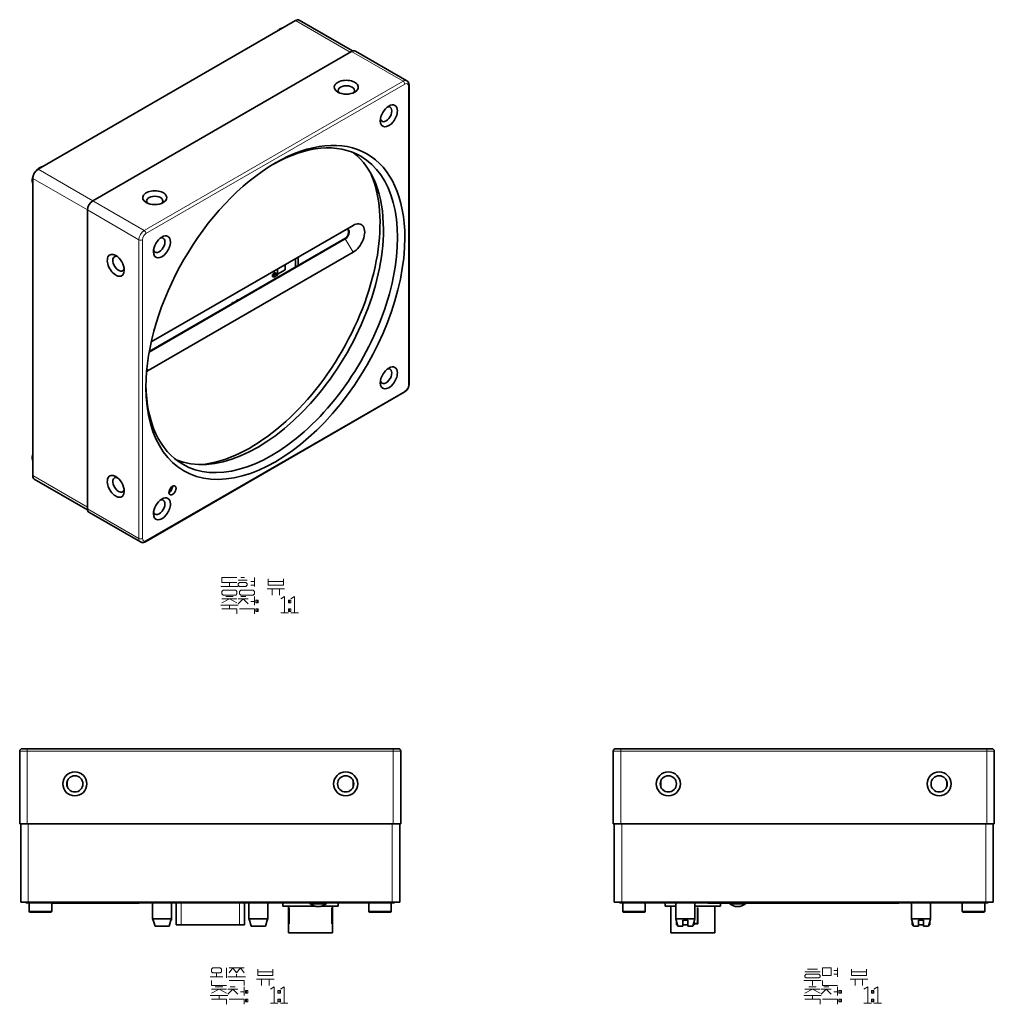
# Model space of a CAD drawing. Extents: x 143 to 572, y 61 to 374.
# Tile 6 of 6: x 377 to 572, y 177 to 374. Entities that reach past the tile are written whole.
import ezdxf

# ---------------------------------------------------------------- set-up
doc = ezdxf.new("R2010")
doc.units = 0

msp = doc.modelspace()

# ---------------------------------------------------------------- linework, layer by layer
at = {"color": 7, "lineweight": 35}
for p, q in [((381, 343.95), (432.33, 373.59)), ((443.52, 367.46), (391.9, 337.65)), ((454.98, 301.11), (454.98, 360.72)), ((379.94, 282.83), (379.94, 342.11)), ((390.84, 335.82), (390.84, 276.21)), ((443.8, 332.74), (403.55, 309.51)), ((442.25, 330.05), (403.15, 307.48)), ((442.15, 330.12), (403.17, 307.61)), ((402.93, 303.78), (443.8, 327.38)), ((402.4, 269.66), (454.02, 299.46)), ((451.83, 228.36), (378.83, 228.36)), ((570.17, 228.36), (497.17, 228.36)), ((378.83, 213.36), (451.83, 213.36)), ((497.17, 213.36), (570.17, 213.36)), ((451.63, 197.74), (379.03, 197.74)), ((445.33, 197.65), (380.58, 197.65)), ((569.97, 197.74), (497.37, 197.74)), ((568.42, 197.65), (498.92, 197.65)), ((549.62, 197.55), (517.52, 197.55))]:
    msp.add_line(p, q, dxfattribs=at)
at = {"color": 7, "lineweight": 13, "ltscale": 0.31476}
for p, q in [((432.33, 373.59), (443.24, 367.29)), ((381, 343.95), (391.9, 337.65))]:
    msp.add_line(p, q, dxfattribs=at)
at = {"color": 7, "lineweight": 35, "ltscale": 0.306188}
for p, q in [((433.08, 373.66), (443.69, 367.54)), ((380.25, 282.15), (390.85, 276.02))]:
    msp.add_line(p, q, dxfattribs=at)
at = {"color": 7, "lineweight": 35, "ltscale": 0.001838}
for p, q in [((429.23, 371.92), (429.29, 371.95)), ((381.36, 344.28), (381.42, 344.32))]:
    msp.add_line(p, q, dxfattribs=at)
at = {"color": 7, "lineweight": 13, "ltscale": 0.29598}
for p, q in [((443.52, 367.46), (453.77, 361.54)), ((402.15, 331.73), (391.9, 337.65)), ((390.84, 335.82), (401.09, 329.9)), ((401.09, 270.29), (390.84, 276.21))]:
    msp.add_line(p, q, dxfattribs=at)
at = {"color": 7, "lineweight": 35, "ltscale": 0.29598}
for p, q in [((454.52, 361.61), (444.27, 367.53)), ((401.4, 269.61), (391.15, 275.53))]:
    msp.add_line(p, q, dxfattribs=at)
at = {"color": 7, "lineweight": 13}
for p, q in [((453.77, 361.54), (402.15, 331.73)), ((402.51, 331.12), (454.13, 360.92)), ((454.83, 360.52), (454.83, 300.91)), ((401.09, 329.9), (401.09, 270.29)), ((401.8, 270.29), (401.8, 329.9)), ((454.13, 299.69), (402.51, 269.88)), ((378.83, 227.86), (451.83, 227.86)), ((497.17, 227.86), (570.17, 227.86))]:
    msp.add_line(p, q, dxfattribs=at)
at = {"color": 7, "lineweight": 13, "ltscale": 0.314759}
for p, q in [((379.94, 342.11), (390.84, 335.82)), ((379.94, 282.83), (390.84, 276.54))]:
    msp.add_line(p, q, dxfattribs=at)
at = {"color": 7, "lineweight": 35, "ltscale": 0.001836}
msp.add_line((379.83, 341.63), (379.83, 341.56), dxfattribs=at)
at = {"color": 7, "lineweight": 13, "ltscale": 0.003062}
msp.add_line((442.25, 330.05), (442.15, 330.12), dxfattribs=at)
at = {"color": 7, "lineweight": 13, "ltscale": 0.077357}
msp.add_line((442.25, 330.05), (443.8, 327.38), dxfattribs=at)
at = {"color": 7, "lineweight": 35, "ltscale": 0.041845}
msp.add_line((432.35, 324.46), (432.35, 326.13), dxfattribs=at)
at = {"color": 7, "lineweight": 35, "ltscale": 0.041846}
msp.add_line((432.83, 326.41), (432.83, 324.73), dxfattribs=at)
at = {"color": 7, "lineweight": 35, "ltscale": 0.025954}
for p, q in [((428.73, 324.04), (428.73, 323)), ((430.29, 323.9), (430.29, 324.94)), ((427.83, 323.52), (428.73, 323))]:
    msp.add_line(p, q, dxfattribs=at)
at = {"color": 7, "lineweight": 35, "ltscale": 0.01524}
for p, q in [((428.28, 323.26), (427.75, 322.96)), ((428.56, 323.1), (428.03, 322.79))]:
    msp.add_line(p, q, dxfattribs=at)
at = {"color": 7, "lineweight": 35, "ltscale": 0.010207}
for p, q in [((427.75, 322.96), (427.75, 322.55)), ((428.03, 322.79), (428.03, 322.39))]:
    msp.add_line(p, q, dxfattribs=at)
at = {"color": 7, "lineweight": 35, "ltscale": 0.008165}
for p, q in [((427.75, 322.96), (428.03, 322.79)), ((427.75, 322.55), (428.03, 322.39))]:
    msp.add_line(p, q, dxfattribs=at)
at = {"color": 7, "lineweight": 35, "ltscale": 0.020413}
msp.add_line((428.03, 322.39), (428.74, 322.79), dxfattribs=at)
at = {"color": 7, "lineweight": 35, "ltscale": 0.045107}
msp.add_line((428.73, 323), (430.29, 323.9), dxfattribs=at)
at = {"color": 7, "lineweight": 35, "ltscale": 0.005393}
msp.add_line((428.74, 322.79), (428.74, 323.01), dxfattribs=at)
at = {"color": 7, "lineweight": 13, "ltscale": 0.011872}
msp.add_line((402.69, 304.19), (402.93, 303.78), dxfattribs=at)
at = {"color": 7, "lineweight": 35, "ltscale": 0.001837}
msp.add_line((379.83, 286.36), (379.83, 286.28), dxfattribs=at)
at = {"color": 7, "lineweight": 13, "ltscale": 0.010983}
for p, q in [((377.77, 227.86), (377.33, 227.86)), ((452.89, 227.86), (453.33, 227.86)), ((495.67, 227.86), (496.11, 227.86)), ((571.67, 227.86), (571.23, 227.86))]:
    msp.add_line(p, q, dxfattribs=at)
at = {"color": 7, "lineweight": 35, "ltscale": 0.3625}
for p, q in [((377.33, 213.36), (377.33, 227.86)), ((453.33, 213.36), (453.33, 227.86)), ((495.67, 227.86), (495.67, 213.36)), ((571.67, 213.36), (571.67, 227.86))]:
    msp.add_line(p, q, dxfattribs=at)
at = {"color": 7, "lineweight": 13, "ltscale": 0.026517}
for p, q in [((378.83, 227.86), (377.77, 227.86)), ((451.83, 227.86), (452.89, 227.86)), ((496.11, 227.86), (497.17, 227.86)), ((571.23, 227.86), (570.17, 227.86))]:
    msp.add_line(p, q, dxfattribs=at)
at = {"color": 7, "lineweight": 35, "ltscale": 0.025}
for p, q in [((377.83, 228.36), (378.83, 228.36)), ((451.83, 228.36), (452.83, 228.36)), ((496.17, 228.36), (497.17, 228.36)), ((570.17, 228.36), (571.17, 228.36)), ((409.53, 193.24), (408.53, 193.24)), ((422.13, 193.24), (421.13, 193.24))]:
    msp.add_line(p, q, dxfattribs=at)
at = {"color": 7, "lineweight": 13, "ltscale": 0.003661}
for p, q in [((378.83, 228.21), (378.83, 228.36)), ((451.83, 228.21), (451.83, 228.36)), ((497.17, 228.21), (497.17, 228.36)), ((570.17, 228.21), (570.17, 228.36))]:
    msp.add_line(p, q, dxfattribs=at)
at = {"color": 7, "lineweight": 13, "ltscale": 0.008839}
for p, q in [((378.83, 227.86), (378.83, 228.21)), ((451.83, 227.86), (451.83, 228.21)), ((497.17, 227.86), (497.17, 228.21)), ((570.17, 227.86), (570.17, 228.21))]:
    msp.add_line(p, q, dxfattribs=at)
at = {"color": 7, "lineweight": 13, "ltscale": 0.3625}
for p, q in [((378.83, 213.36), (378.83, 227.86)), ((451.83, 227.86), (451.83, 213.36)), ((497.17, 213.36), (497.17, 227.86)), ((570.17, 213.36), (570.17, 227.86))]:
    msp.add_line(p, q, dxfattribs=at)
at = {"color": 7, "lineweight": 35, "ltscale": 0.030726}
for p, q in [((386.83, 221.97), (386.83, 220.75)), ((443.83, 221.97), (443.83, 220.75)), ((505.17, 221.97), (505.17, 220.75)), ((562.17, 221.97), (562.17, 220.75))]:
    msp.add_line(p, q, dxfattribs=at)
at = {"color": 7, "lineweight": 35, "ltscale": 0.010983}
for p, q in [((377.77, 213.36), (377.33, 213.36)), ((453.33, 213.36), (452.89, 213.36)), ((496.11, 213.36), (495.67, 213.36)), ((571.67, 213.36), (571.23, 213.36)), ((377.53, 197.74), (377.97, 197.74)), ((452.69, 197.74), (453.13, 197.74)), ((495.87, 197.74), (496.31, 197.74)), ((571.03, 197.74), (571.47, 197.74))]:
    msp.add_line(p, q, dxfattribs=at)
at = {"color": 7, "lineweight": 35, "ltscale": 0.3905}
for p, q in [((377.53, 197.74), (377.53, 213.36)), ((453.13, 197.74), (453.13, 213.36)), ((495.87, 197.74), (495.87, 213.36)), ((571.47, 197.74), (571.47, 213.36))]:
    msp.add_line(p, q, dxfattribs=at)
at = {"color": 7, "lineweight": 35, "ltscale": 0.026517}
for p, q in [((378.83, 213.36), (377.77, 213.36)), ((452.89, 213.36), (451.83, 213.36)), ((497.17, 213.36), (496.11, 213.36)), ((571.23, 213.36), (570.17, 213.36)), ((377.97, 197.74), (379.03, 197.74)), ((452.69, 197.74), (451.63, 197.74)), ((496.31, 197.74), (497.37, 197.74)), ((569.97, 197.74), (571.03, 197.74))]:
    msp.add_line(p, q, dxfattribs=at)
at = {"color": 7, "lineweight": 13, "ltscale": 0.3905}
for p, q in [((379.03, 197.74), (379.03, 213.36)), ((451.63, 197.74), (451.63, 213.36)), ((497.37, 197.74), (497.37, 213.36)), ((569.97, 197.74), (569.97, 213.36))]:
    msp.add_line(p, q, dxfattribs=at)
at = {"color": 7, "lineweight": 35, "ltscale": 0.00225}
for p, q in [((378.58, 197.74), (378.58, 197.65)), ((450.43, 197.65), (450.43, 197.74)), ((452.08, 197.65), (452.08, 197.74)), ((496.92, 197.74), (496.92, 197.65)), ((570.42, 197.65), (570.42, 197.74))]:
    msp.add_line(p, q, dxfattribs=at)
at = {"color": 7, "lineweight": 35, "ltscale": 0.014645}
for p, q in [((379.17, 197.65), (378.58, 197.65)), ((452.08, 197.65), (451.5, 197.65)), ((497.5, 197.65), (496.92, 197.65))]:
    msp.add_line(p, q, dxfattribs=at)
at = {"color": 7, "lineweight": 35, "ltscale": 0.035355}
for p, q in [((380.58, 197.65), (379.17, 197.65)), ((445.33, 197.65), (446.75, 197.65)), ((498.92, 197.65), (497.5, 197.65))]:
    msp.add_line(p, q, dxfattribs=at)
at = {"color": 7, "lineweight": 35, "ltscale": 0.044}
for p, q in [((379.23, 197.65), (379.23, 195.89)), ((379.23, 197.65), (379.23, 195.89)), ((383.73, 197.65), (383.73, 195.89)), ((446.93, 197.65), (446.93, 195.89)), ((446.93, 197.65), (446.93, 195.89)), ((451.43, 197.65), (451.43, 195.89)), ((497.57, 197.65), (497.57, 195.89)), ((497.57, 197.65), (497.57, 195.89)), ((502.07, 197.65), (502.07, 195.89)), ((565.27, 197.65), (565.27, 195.89)), ((565.27, 197.65), (565.27, 195.89)), ((569.77, 197.65), (569.77, 195.89))]:
    msp.add_line(p, q, dxfattribs=at)
at = {"color": 7, "lineweight": 35, "ltscale": 0.05625}
for p, q in [((381.48, 197.65), (379.23, 197.65)), ((383.73, 197.65), (381.48, 197.65)), ((446.93, 197.65), (449.18, 197.65)), ((449.18, 197.65), (451.43, 197.65)), ((379.23, 195.89), (381.48, 195.89)), ((381.48, 195.89), (383.73, 195.89)), ((449.18, 195.89), (446.93, 195.89)), ((451.43, 195.89), (449.18, 195.89))]:
    msp.add_line(p, q, dxfattribs=at)
at = {"color": 7, "lineweight": 13, "ltscale": 0.00225}
for p, q in [((380.58, 197.65), (380.58, 197.74)), ((445.33, 197.65), (445.33, 197.74)), ((446.75, 197.65), (446.75, 197.74)), ((451.5, 197.65), (451.5, 197.74)), ((498.92, 197.65), (498.92, 197.74)), ((568.42, 197.74), (568.42, 197.65))]:
    msp.add_line(p, q, dxfattribs=at)
at = {"color": 7, "lineweight": 35, "ltscale": 0.019391}
msp.add_line((384.51, 197.65), (383.73, 197.65), dxfattribs=at)
at = {"color": 7, "lineweight": 35, "ltscale": 0.03375}
for p, q in [((385.08, 197.65), (383.73, 197.65)), ((385.08, 197.55), (383.73, 197.55))]:
    msp.add_line(p, q, dxfattribs=at)
at = {"color": 7, "lineweight": 35, "ltscale": 0.35125}
msp.add_line((398.56, 197.65), (384.51, 197.65), dxfattribs=at)
at = {"color": 7, "lineweight": 35, "ltscale": 0.32625}
for p, q in [((385.08, 197.65), (398.13, 197.65)), ((398.13, 197.55), (385.08, 197.55))]:
    msp.add_line(p, q, dxfattribs=at)
at = {"color": 7, "lineweight": 13, "ltscale": 0.0025}
for p, q in [((385.08, 197.55), (385.08, 197.65)), ((398.13, 197.65), (398.13, 197.55)), ((517.52, 197.55), (517.52, 197.65)), ((549.62, 197.55), (549.62, 197.65))]:
    msp.add_line(p, q, dxfattribs=at)
at = {"color": 7, "lineweight": 35, "ltscale": 0.000317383}
msp.add_line((389.47, 197.55), (389.49, 197.55), dxfattribs=at)
at = {"color": 7, "lineweight": 35, "ltscale": 0.001105}
msp.add_line((389.49, 197.55), (389.53, 197.55), dxfattribs=at)
at = {"color": 7, "lineweight": 35, "ltscale": 0.002421}
msp.add_line((389.53, 197.55), (389.63, 197.55), dxfattribs=at)
at = {"color": 7, "lineweight": 35, "ltscale": 0.004183}
msp.add_line((389.63, 197.55), (389.79, 197.55), dxfattribs=at)
at = {"color": 7, "lineweight": 35, "ltscale": 0.000871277}
msp.add_line((389.79, 197.55), (389.83, 197.55), dxfattribs=at)
at = {"color": 7, "lineweight": 35, "ltscale": 0.053033}
for p, q in [((398.13, 197.65), (400.26, 197.65)), ((400.26, 197.55), (398.13, 197.55)), ((517.52, 197.55), (515.4, 197.55)), ((551.74, 197.55), (549.62, 197.55))]:
    msp.add_line(p, q, dxfattribs=at)
at = {"color": 7, "lineweight": 35, "ltscale": 0.0725}
msp.add_line((401.46, 197.65), (398.56, 197.65), dxfattribs=at)
at = {"color": 7, "lineweight": 35, "ltscale": 0.021967}
for p, q in [((400.26, 197.65), (401.13, 197.65)), ((400.26, 197.55), (401.13, 197.55)), ((515.4, 197.55), (514.52, 197.55)), ((552.62, 197.55), (551.74, 197.55))]:
    msp.add_line(p, q, dxfattribs=at)
at = {"color": 7, "lineweight": 35, "ltscale": 0.0025}
for p, q in [((401.13, 197.65), (401.13, 197.55)), ((514.52, 197.55), (514.52, 197.65)), ((552.62, 197.55), (552.62, 197.65))]:
    msp.add_line(p, q, dxfattribs=at)
at = {"color": 7, "lineweight": 35, "ltscale": 0.08}
for p, q in [((403.83, 194.45), (403.83, 197.65)), ((403.83, 194.45), (403.83, 197.65)), ((407.63, 194.45), (407.63, 197.65)), ((423.03, 194.45), (423.03, 197.65)), ((426.83, 194.45), (426.83, 197.65)), ((431.06, 193.42), (431.06, 196.62)), ((439.6, 193.42), (439.6, 196.62)), ((508.17, 194.45), (508.17, 197.65)), ((508.17, 194.45), (508.17, 197.65)), ((511.97, 194.45), (511.97, 197.65)), ((512.57, 193.42), (512.57, 196.62)), ((555.17, 194.45), (555.17, 197.65)), ((555.17, 194.45), (555.17, 197.65)), ((558.97, 194.45), (558.97, 197.65))]:
    msp.add_line(p, q, dxfattribs=at)
at = {"color": 7, "lineweight": 35, "ltscale": 0.11025}
for p, q in [((408.53, 193.24), (408.53, 197.65)), ((422.13, 193.24), (422.13, 197.65))]:
    msp.add_line(p, q, dxfattribs=at)
at = {"color": 7, "lineweight": 13, "ltscale": 0.11025}
for p, q in [((409.53, 193.24), (409.53, 197.65)), ((421.13, 197.65), (421.13, 193.24))]:
    msp.add_line(p, q, dxfattribs=at)
at = {"color": 7, "lineweight": 35, "ltscale": 0.080001}
msp.add_line((423.03, 194.45), (423.03, 197.65), dxfattribs=at)
at = {"color": 7, "lineweight": 35, "ltscale": 0.01376}
msp.add_line((427.38, 197.65), (426.83, 197.65), dxfattribs=at)
at = {"color": 7, "lineweight": 35, "ltscale": 0.01953}
msp.add_line((428.17, 197.65), (427.38, 197.65), dxfattribs=at)
at = {"color": 7, "lineweight": 35, "ltscale": 0.002148}
msp.add_line((428.25, 197.65), (428.17, 197.65), dxfattribs=at)
at = {"color": 7, "lineweight": 35, "ltscale": 0.01775}
msp.add_line((429.83, 196.94), (429.83, 197.65), dxfattribs=at)
at = {"color": 7, "lineweight": 35, "ltscale": 0.162636}
msp.add_line((436.34, 196.94), (429.83, 196.94), dxfattribs=at)
at = {"color": 7, "lineweight": 35, "ltscale": 0.005227}
msp.add_line((430.17, 197.65), (429.96, 197.65), dxfattribs=at)
at = {"color": 7, "lineweight": 35, "ltscale": 0.014371}
msp.add_line((430.75, 197.65), (430.17, 197.65), dxfattribs=at)
at = {"color": 7, "lineweight": 35, "ltscale": 0.019936}
msp.add_line((431.54, 197.65), (430.75, 197.65), dxfattribs=at)
at = {"color": 7, "lineweight": 35, "ltscale": 0.085236}
for p, q in [((430.95, 193.53), (430.95, 196.94)), ((439.72, 193.53), (439.72, 196.94))]:
    msp.add_line(p, q, dxfattribs=at)
at = {"color": 7, "lineweight": 35, "ltscale": 0.07733}
for p, q in [((431.04, 193.53), (431.04, 196.62)), ((439.63, 193.53), (439.63, 196.62)), ((512.46, 193.53), (512.46, 196.62))]:
    msp.add_line(p, q, dxfattribs=at)
at = {"color": 7, "lineweight": 35, "ltscale": 0.000590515}
for p, q in [((431.06, 196.62), (431.04, 196.62)), ((439.63, 196.62), (439.6, 196.62)), ((431.04, 193.53), (431.06, 193.53)), ((439.63, 193.53), (439.6, 193.53))]:
    msp.add_line(p, q, dxfattribs=at)
at = {"color": 7, "lineweight": 35, "ltscale": 0.001257}
msp.add_line((431.59, 197.65), (431.54, 197.65), dxfattribs=at)
at = {"color": 7, "lineweight": 35, "ltscale": 0.0159}
msp.add_line((435.83, 197.65), (435.2, 197.65), dxfattribs=at)
at = {"color": 7, "lineweight": 35, "ltscale": 0.005354}
for p, q in [((435.27, 197.45), (435.2, 197.65)), ((438.42, 197.45), (438.5, 197.65))]:
    msp.add_line(p, q, dxfattribs=at)
at = {"color": 7, "lineweight": 35, "ltscale": 0.015195}
for p, q in [((435.88, 197.45), (435.27, 197.45)), ((519.54, 197.45), (518.93, 197.45))]:
    msp.add_line(p, q, dxfattribs=at)
at = {"color": 7, "lineweight": 35, "ltscale": 0.06665}
msp.add_line((438.5, 197.65), (435.83, 197.65), dxfattribs=at)
at = {"color": 7, "lineweight": 35, "ltscale": 0.055358}
msp.add_line((438.09, 197.45), (435.88, 197.45), dxfattribs=at)
at = {"color": 7, "lineweight": 35, "ltscale": 0.087001}
msp.add_line((440.83, 196.94), (437.35, 196.94), dxfattribs=at)
at = {"color": 7, "lineweight": 35, "ltscale": 0.008334}
for p, q in [((438.42, 197.45), (438.09, 197.45)), ((522.08, 197.45), (521.75, 197.45))]:
    msp.add_line(p, q, dxfattribs=at)
at = {"color": 7, "lineweight": 35, "ltscale": 0.023541}
msp.add_line((441.44, 197.65), (440.5, 197.65), dxfattribs=at)
at = {"color": 7, "lineweight": 35, "ltscale": 0.017751}
msp.add_line((440.83, 196.94), (440.83, 197.65), dxfattribs=at)
at = {"color": 7, "lineweight": 35, "ltscale": 0.013466}
msp.add_line((447.28, 197.65), (446.75, 197.65), dxfattribs=at)
at = {"color": 7, "lineweight": 35, "ltscale": 0.000250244}
for p, q in [((447.28, 197.66), (447.28, 197.65)), ((447.93, 197.65), (447.93, 197.66)), ((450.96, 197.65), (450.96, 197.66))]:
    msp.add_line(p, q, dxfattribs=at)
at = {"color": 7, "lineweight": 35, "ltscale": 0.023007}
msp.add_line((448.2, 197.66), (447.28, 197.66), dxfattribs=at)
at = {"color": 7, "lineweight": 35, "ltscale": 0.002}
msp.add_line((448.2, 197.74), (448.2, 197.66), dxfattribs=at)
at = {"color": 7, "lineweight": 35, "ltscale": 0.013139}
msp.add_line((450.96, 197.66), (450.43, 197.66), dxfattribs=at)
at = {"color": 7, "lineweight": 35, "ltscale": 0.001605}
msp.add_line((451.5, 197.65), (451.43, 197.65), dxfattribs=at)
at = {"color": 7, "lineweight": 35, "ltscale": 0.017749}
msp.add_line((506.07, 196.94), (506.07, 197.65), dxfattribs=at)
at = {"color": 7, "lineweight": 35, "ltscale": 0.052096}
msp.add_line((506.07, 196.94), (508.15, 196.94), dxfattribs=at)
at = {"color": 7, "lineweight": 35, "ltscale": 0.1325}
for p, q in [((507.18, 191.64), (507.18, 196.94)), ((515.95, 191.64), (515.95, 196.94))]:
    msp.add_line(p, q, dxfattribs=at)
at = {"color": 7, "lineweight": 35, "ltscale": 0.127444}
msp.add_line((517.07, 196.94), (511.97, 196.94), dxfattribs=at)
at = {"color": 7, "lineweight": 35, "ltscale": 0.00267}
for p, q in [((512.57, 196.62), (512.46, 196.62)), ((431.06, 193.42), (431.06, 193.53))]:
    msp.add_line(p, q, dxfattribs=at)
at = {"color": 7, "lineweight": 35, "ltscale": 0.01525}
msp.add_line((517.07, 196.94), (517.07, 197.55), dxfattribs=at)
at = {"color": 7, "lineweight": 35, "ltscale": 0.002719}
msp.add_line((518.93, 197.45), (518.89, 197.55), dxfattribs=at)
at = {"color": 7, "lineweight": 35, "ltscale": 0.055359}
msp.add_line((521.75, 197.45), (519.54, 197.45), dxfattribs=at)
at = {"color": 7, "lineweight": 35, "ltscale": 0.002692}
msp.add_line((522.08, 197.45), (522.12, 197.55), dxfattribs=at)
at = {"color": 7, "lineweight": 35, "ltscale": 0.035356}
msp.add_line((569.83, 197.65), (568.42, 197.65), dxfattribs=at)
at = {"color": 7, "lineweight": 35, "ltscale": 0.014644}
msp.add_line((570.42, 197.65), (569.83, 197.65), dxfattribs=at)
at = {"color": 7, "lineweight": 35, "ltscale": 0.003182}
for p, q in [((379.32, 195.8), (379.23, 195.89)), ((379.32, 195.8), (379.23, 195.89)), ((383.64, 195.8), (383.73, 195.89)), ((447.02, 195.8), (446.93, 195.89)), ((447.02, 195.8), (446.93, 195.89)), ((451.34, 195.8), (451.43, 195.89)), ((497.66, 195.8), (497.57, 195.89)), ((497.66, 195.8), (497.57, 195.89)), ((501.98, 195.8), (502.07, 195.89)), ((565.36, 195.8), (565.27, 195.89)), ((565.36, 195.8), (565.27, 195.89))]:
    msp.add_line(p, q, dxfattribs=at)
at = {"color": 7, "lineweight": 35, "ltscale": 0.054}
for p, q in [((381.48, 195.8), (379.32, 195.8)), ((383.64, 195.8), (381.48, 195.8)), ((447.02, 195.8), (449.18, 195.8)), ((449.18, 195.8), (451.34, 195.8))]:
    msp.add_line(p, q, dxfattribs=at)
at = {"color": 7, "lineweight": 35, "ltscale": 0.095}
for p, q in [((407.63, 194.45), (403.83, 194.45)), ((426.83, 194.45), (423.03, 194.45))]:
    msp.add_line(p, q, dxfattribs=at)
at = {"color": 7, "lineweight": 35, "ltscale": 0.00647}
for p, q in [((403.9, 194.2), (403.83, 194.45)), ((403.9, 194.2), (403.83, 194.45)), ((407.57, 194.2), (407.63, 194.45)), ((423.1, 194.2), (423.03, 194.45)), ((423.1, 194.2), (423.03, 194.45)), ((426.77, 194.2), (426.83, 194.45))]:
    msp.add_line(p, q, dxfattribs=at)
at = {"color": 7, "lineweight": 35, "ltscale": 0.1125}
for p, q in [((497.57, 195.89), (502.07, 195.89)), ((565.27, 195.89), (569.77, 195.89))]:
    msp.add_line(p, q, dxfattribs=at)
at = {"color": 7, "lineweight": 35, "ltscale": 0.108}
for p, q in [((501.98, 195.8), (497.66, 195.8)), ((569.68, 195.8), (565.36, 195.8))]:
    msp.add_line(p, q, dxfattribs=at)
at = {"color": 7, "lineweight": 35, "ltscale": 0.01449}
for p, q in [((508.32, 193.89), (508.17, 194.45)), ((555.32, 193.89), (555.17, 194.45))]:
    msp.add_line(p, q, dxfattribs=at)
at = {"color": 7, "lineweight": 35, "ltscale": 0.0475}
for p, q in [((510.07, 194.45), (508.17, 194.45)), ((511.97, 194.45), (510.07, 194.45))]:
    msp.add_line(p, q, dxfattribs=at)
at = {"color": 7, "lineweight": 35, "ltscale": 0.038823}
for p, q in [((508.57, 192.95), (508.17, 194.45)), ((511.57, 192.95), (511.97, 194.45)), ((555.57, 192.95), (555.17, 194.45)), ((558.57, 192.95), (558.97, 194.45))]:
    msp.add_line(p, q, dxfattribs=at)
at = {"color": 7, "lineweight": 35, "ltscale": 0.047501}
for p, q in [((557.07, 194.45), (555.17, 194.45)), ((558.97, 194.45), (557.07, 194.45))]:
    msp.add_line(p, q, dxfattribs=at)
at = {"color": 7, "lineweight": 35, "ltscale": 0.003181}
msp.add_line((569.68, 195.8), (569.77, 195.89), dxfattribs=at)
at = {"color": 7, "lineweight": 35, "ltscale": 0.001738}
for p, q in [((403.97, 194.2), (403.9, 194.2)), ((426.77, 194.2), (426.7, 194.2))]:
    msp.add_line(p, q, dxfattribs=at)
at = {"color": 7, "lineweight": 35, "ltscale": 0.032461}
for p, q in [((404.32, 192.95), (403.97, 194.2)), ((403.97, 194.2), (404.32, 192.95)), ((404.32, 192.95), (403.97, 194.2)), ((403.97, 194.2), (404.32, 192.95)), ((407.15, 192.95), (407.5, 194.2)), ((423.52, 192.95), (423.17, 194.2)), ((423.17, 194.2), (423.52, 192.95)), ((423.52, 192.95), (423.17, 194.2)), ((423.17, 194.2), (423.52, 192.95)), ((426.35, 192.95), (426.7, 194.2))]:
    msp.add_line(p, q, dxfattribs=at)
at = {"color": 7, "lineweight": 35, "ltscale": 0.070609}
for p, q in [((407.15, 192.95), (404.32, 192.95)), ((426.35, 192.95), (423.52, 192.95))]:
    msp.add_line(p, q, dxfattribs=at)
at = {"color": 7, "lineweight": 35, "ltscale": 0.001737}
for p, q in [((407.57, 194.2), (407.5, 194.2)), ((423.17, 194.2), (423.1, 194.2))]:
    msp.add_line(p, q, dxfattribs=at)
at = {"color": 7, "lineweight": 35, "ltscale": 0.289999}
msp.add_line((409.53, 193.24), (421.13, 193.24), dxfattribs=at)
at = {"color": 7, "lineweight": 35, "ltscale": 0.002299}
for p, q in [((431.04, 193.53), (430.95, 193.53)), ((439.72, 193.53), (439.63, 193.53))]:
    msp.add_line(p, q, dxfattribs=at)
at = {"color": 7, "lineweight": 35, "ltscale": 0.002889}
for p, q in [((431.06, 193.42), (430.95, 193.42)), ((439.72, 193.42), (439.6, 193.42))]:
    msp.add_line(p, q, dxfattribs=at)
at = {"color": 7, "lineweight": 35, "ltscale": 0.044594}
for p, q in [((430.95, 191.64), (430.95, 193.42)), ((439.72, 191.64), (439.72, 193.42))]:
    msp.add_line(p, q, dxfattribs=at)
at = {"color": 7, "lineweight": 35, "ltscale": 0.016255}
for p, q in [((508.32, 193.89), (508.32, 193.24)), ((555.32, 193.89), (555.32, 193.24))]:
    msp.add_line(p, q, dxfattribs=at)
at = {"color": 7, "lineweight": 35, "ltscale": 0.004356}
for p, q in [((508.49, 193.24), (508.32, 193.24)), ((511.82, 193.24), (511.64, 193.24)), ((555.49, 193.24), (555.32, 193.24)), ((558.82, 193.24), (558.64, 193.24))]:
    msp.add_line(p, q, dxfattribs=at)
at = {"color": 7, "lineweight": 35, "ltscale": 0.007506}
for p, q in [((508.57, 192.95), (508.49, 193.24)), ((555.57, 192.95), (555.49, 193.24))]:
    msp.add_line(p, q, dxfattribs=at)
at = {"color": 7, "lineweight": 35, "ltscale": 0.024952}
for p, q in [((509.57, 192.95), (508.57, 192.95)), ((511.57, 192.95), (510.57, 192.95))]:
    msp.add_line(p, q, dxfattribs=at)
at = {"color": 7, "lineweight": 35, "ltscale": 0.03125}
for p, q in [((509.57, 192.95), (509.57, 194.2)), ((510.57, 194.2), (510.57, 192.95)), ((556.57, 192.95), (556.57, 194.2)), ((557.57, 194.2), (557.57, 192.95))]:
    msp.add_line(p, q, dxfattribs=at)
at = {"color": 7, "lineweight": 35, "ltscale": 0.0125}
for p, q in [((510.07, 194.2), (509.57, 194.2)), ((510.57, 194.2), (510.07, 194.2)), ((557.07, 194.2), (556.57, 194.2)), ((557.57, 194.2), (557.07, 194.2))]:
    msp.add_line(p, q, dxfattribs=at)
at = {"color": 7, "lineweight": 35, "ltscale": 0.02478}
msp.add_line((509.57, 193.24), (510.56, 193.24), dxfattribs=at)
at = {"color": 7, "lineweight": 13, "ltscale": 0.024}
for p, q in [((510.56, 194.2), (510.56, 193.24)), ((557.56, 194.2), (557.56, 193.24))]:
    msp.add_line(p, q, dxfattribs=at)
at = {"color": 7, "lineweight": 35, "ltscale": 0.016254}
for p, q in [((511.82, 193.24), (511.82, 193.89)), ((558.82, 193.24), (558.82, 193.89))]:
    msp.add_line(p, q, dxfattribs=at)
at = {"color": 7, "lineweight": 35, "ltscale": 0.01608}
msp.add_line((512.46, 193.53), (511.82, 193.53), dxfattribs=at)
at = {"color": 7, "lineweight": 35, "ltscale": 0.01875}
msp.add_line((512.57, 193.42), (511.82, 193.42), dxfattribs=at)
at = {"color": 7, "lineweight": 35, "ltscale": 0.024953}
msp.add_line((556.57, 192.95), (555.57, 192.95), dxfattribs=at)
at = {"color": 7, "lineweight": 35, "ltscale": 0.024779}
msp.add_line((556.57, 193.24), (557.56, 193.24), dxfattribs=at)
at = {"color": 7, "lineweight": 35, "ltscale": 0.024951}
msp.add_line((558.57, 192.95), (557.57, 192.95), dxfattribs=at)
at = {"color": 7, "lineweight": 35, "ltscale": 0.109625}
for p, q in [((435.33, 191.64), (430.95, 191.64)), ((439.72, 191.64), (435.33, 191.64)), ((511.57, 191.64), (507.18, 191.64)), ((515.95, 191.64), (511.57, 191.64))]:
    msp.add_line(p, q, dxfattribs=at)
at = {"color": 7, "lineweight": 35}
for points in [[(454.98, 360.72), (454.92, 361.11), (454.75, 361.42), (454.52, 361.61)], [(454.98, 301.11), (454.92, 300.67), (454.71, 300.17), (454.37, 299.73), (454.02, 299.46)], [(402.4, 269.66), (402.03, 269.51), (401.68, 269.5), (401.4, 269.61)]]:
    msp.add_lwpolyline(points, dxfattribs=at)
at = {"color": 7, "lineweight": 13}
for points in [[(420.66, 262.49), (417.66, 262.49), (417.66, 261.49), (420.66, 261.49)], [(419.16, 261.49), (419.16, 260.74)], [(420.91, 261.99), (422.66, 261.99)], [(421.41, 262.49), (422.16, 262.49)], [(423.41, 261.74), (424.16, 261.74)], [(424.16, 262.49), (424.16, 260.74)], [(426.91, 262.24), (426.91, 260.99), (429.91, 260.99), (429.91, 262.24), (429.91, 261.74), (426.91, 261.74)], [(417.41, 260.74), (420.91, 260.74)], [(423.41, 260.99), (424.16, 260.99)], [(426.66, 260.24), (430.16, 260.24)], [(427.66, 260.24), (427.66, 258.99)], [(429.16, 260.24), (429.16, 258.99)], [(417.66, 258.24), (420.66, 258.24)], [(417.66, 257.49), (419.16, 258.24), (420.66, 257.49)], [(418.41, 258.74), (419.91, 258.74)], [(420.91, 258.24), (422.91, 258.24)], [(420.91, 257.24), (421.91, 258.24), (422.91, 257.24)], [(421.41, 258.74), (422.41, 258.74)], [(423.41, 257.74), (424.16, 257.74)], [(424.16, 258.74), (424.16, 256.99)], [(424.66, 257.99), (424.66, 257.49)], [(429.41, 258.24), (430.16, 258.74)], [(430.16, 258.74), (430.16, 255.49)], [(431.16, 257.99), (431.16, 257.49)], [(431.41, 258.24), (432.16, 258.74)], [(432.16, 258.74), (432.16, 255.49)], [(417.41, 256.99), (420.91, 256.99)], [(417.66, 256.24), (420.66, 256.24), (420.66, 255.24)], [(419.16, 256.99), (419.16, 256.24)], [(421.16, 256.24), (424.16, 256.24), (424.16, 255.24)], [(424.66, 256.24), (424.66, 255.74)], [(429.41, 255.49), (430.91, 255.49)], [(431.16, 256.24), (431.16, 255.74)], [(431.41, 255.49), (432.91, 255.49)], [(418.58, 184.64), (418.58, 182.64)], [(419.08, 184.64), (422.08, 184.64)], [(419.08, 183.64), (419.83, 184.64), (420.58, 183.64), (421.33, 184.64), (422.08, 183.64)], [(540.42, 184.64), (540.42, 182.89)], [(415.33, 182.89), (417.83, 182.89)], [(416.58, 183.64), (416.58, 182.89)], [(418.83, 182.89), (422.33, 182.89)], [(420.58, 183.39), (420.58, 182.89)], [(424.83, 184.39), (424.83, 183.14), (427.83, 183.14), (427.83, 184.39), (427.83, 183.89), (424.83, 183.89)], [(533.92, 183.89), (536.92, 183.89)], [(534.42, 184.39), (536.42, 184.39)], [(539.67, 184.14), (540.42, 184.14)], [(539.67, 183.39), (540.42, 183.39)], [(543.17, 184.39), (543.17, 183.14), (546.17, 183.14), (546.17, 184.39), (546.17, 183.89), (543.17, 183.89)], [(415.58, 182.14), (415.58, 181.14), (418.58, 181.14)], [(416.33, 180.89), (417.83, 180.89)], [(419.08, 182.14), (422.08, 182.14), (422.08, 181.14)], [(419.33, 180.89), (420.33, 180.89)], [(422.08, 180.89), (422.08, 179.14)], [(424.58, 182.39), (428.08, 182.39)], [(425.58, 182.39), (425.58, 181.14)], [(427.08, 182.39), (427.08, 181.14)], [(427.33, 180.39), (428.08, 180.89)], [(428.08, 180.89), (428.08, 177.64)], [(429.33, 180.39), (430.08, 180.89)], [(430.08, 180.89), (430.08, 177.64)], [(533.67, 182.14), (537.17, 182.14)], [(534.67, 180.89), (536.17, 180.89)], [(535.42, 182.14), (535.42, 181.14)], [(537.42, 182.14), (537.42, 181.14), (540.42, 181.14)], [(537.67, 180.89), (538.67, 180.89)], [(540.42, 180.89), (540.42, 179.14)], [(542.92, 182.39), (546.42, 182.39)], [(543.92, 182.39), (543.92, 181.14)], [(545.42, 182.39), (545.42, 181.14)], [(545.67, 180.39), (546.42, 180.89)], [(546.42, 180.89), (546.42, 177.64)], [(547.67, 180.39), (548.42, 180.89)], [(548.42, 180.89), (548.42, 177.64)], [(415.33, 179.14), (418.83, 179.14)], [(415.58, 180.39), (418.58, 180.39)], [(415.58, 179.64), (417.08, 180.39), (418.58, 179.64)], [(417.08, 179.14), (417.08, 178.39)], [(418.83, 180.39), (420.83, 180.39)], [(418.83, 179.39), (419.83, 180.39), (420.83, 179.39)], [(421.33, 179.89), (422.08, 179.89)], [(422.58, 180.14), (422.58, 179.64)], [(429.08, 180.14), (429.08, 179.64)], [(533.67, 179.14), (537.17, 179.14)], [(533.92, 180.39), (536.92, 180.39)], [(533.92, 179.64), (535.42, 180.39), (536.92, 179.64)], [(535.42, 179.14), (535.42, 178.39)], [(537.17, 180.39), (539.17, 180.39)], [(537.17, 179.39), (538.17, 180.39), (539.17, 179.39)], [(539.67, 179.89), (540.42, 179.89)], [(540.92, 180.14), (540.92, 179.64)], [(547.42, 180.14), (547.42, 179.64)], [(415.58, 178.39), (418.58, 178.39), (418.58, 177.39)], [(419.08, 178.39), (422.08, 178.39), (422.08, 177.39)], [(422.58, 178.39), (422.58, 177.89)], [(427.33, 177.64), (428.83, 177.64)], [(429.08, 178.39), (429.08, 177.89)], [(429.33, 177.64), (430.83, 177.64)], [(533.92, 178.39), (536.92, 178.39), (536.92, 177.39)], [(537.42, 178.39), (540.42, 178.39), (540.42, 177.39)], [(540.92, 178.39), (540.92, 177.89)], [(545.67, 177.64), (547.17, 177.64)], [(547.42, 178.39), (547.42, 177.89)], [(547.67, 177.64), (549.17, 177.64)]]:
    msp.add_lwpolyline(points, dxfattribs=at)
for points in [[(421.16, 261.49), (422.41, 261.49), (422.66, 261.24), (422.66, 260.99), (422.41, 260.74), (421.16, 260.74), (420.91, 260.99), (420.91, 261.24)], [(417.91, 259.99), (420.41, 259.99), (420.66, 259.74), (420.66, 259.24), (420.41, 258.99), (417.91, 258.99), (417.66, 259.24), (417.66, 259.74)], [(421.41, 259.99), (423.91, 259.99), (424.16, 259.74), (424.16, 259.24), (423.91, 258.99), (421.41, 258.99), (421.16, 259.24), (421.16, 259.74)], [(424.41, 257.99), (424.91, 257.99), (424.91, 257.49), (424.41, 257.49)], [(430.91, 257.99), (431.41, 257.99), (431.41, 257.49), (430.91, 257.49)], [(424.41, 256.24), (424.91, 256.24), (424.91, 255.74), (424.41, 255.74)], [(430.91, 256.24), (431.41, 256.24), (431.41, 255.74), (430.91, 255.74)], [(415.83, 184.64), (417.33, 184.64), (417.58, 184.39), (417.58, 183.89), (417.33, 183.64), (415.83, 183.64), (415.58, 183.89), (415.58, 184.39)], [(537.42, 184.64), (539.17, 184.64), (539.17, 183.14), (537.42, 183.14)], [(534.17, 183.39), (536.67, 183.39), (536.92, 183.14), (536.92, 182.89), (536.67, 182.64), (534.17, 182.64), (533.92, 182.89), (533.92, 183.14)], [(422.33, 180.14), (422.83, 180.14), (422.83, 179.64), (422.33, 179.64)], [(428.83, 180.14), (429.33, 180.14), (429.33, 179.64), (428.83, 179.64)], [(540.67, 180.14), (541.17, 180.14), (541.17, 179.64), (540.67, 179.64)], [(547.17, 180.14), (547.67, 180.14), (547.67, 179.64), (547.17, 179.64)], [(422.33, 178.39), (422.83, 178.39), (422.83, 177.89), (422.33, 177.89)], [(428.83, 178.39), (429.33, 178.39), (429.33, 177.89), (428.83, 177.89)], [(540.67, 178.39), (541.17, 178.39), (541.17, 177.89), (540.67, 177.89)], [(547.17, 178.39), (547.67, 178.39), (547.67, 177.89), (547.17, 177.89)]]:
    msp.add_lwpolyline(points, close=True, dxfattribs=at)
at = {"color": 7, "lineweight": 35}
for centre, radius in [((388.33, 221.36), 2.4), ((388.33, 221.36), 1.62), ((442.33, 221.36), 2.4), ((442.33, 221.36), 1.62), ((506.67, 221.36), 2.4), ((506.67, 221.36), 1.62), ((560.67, 221.36), 2.4), ((560.67, 221.36), 1.62)]:
    msp.add_circle(centre, radius, dxfattribs=at)
for centre, radius, start, end in [((377.83, 227.86), 0.5, 90, 180), ((452.83, 227.86), 0.5, 0, 90), ((496.17, 227.86), 0.5, 90, 180), ((571.17, 227.86), 0.5, 0, 90), ((436.85, 199.39), 2.5, 230.8687, 270), ((436.85, 199.39), 2.5, 270, 309.1313), ((520.51, 199.39), 2.5, 230.8687, 270), ((520.51, 199.39), 2.5, 270, 309.1313)]:
    msp.add_arc(centre, radius, start, end, dxfattribs=at)
for centre, major_axis, start_param, end_param in [((432.33, 372.36), (0.75, 1.3), 0, 0.785398), ((429.23, 370.15), (1.08, 1.87), 0.785398, 1.160267), ((429.29, 370.12), (-1.12, -1.95), 3.926991, 4.294199), ((429.29, 370.12), (-1.12, -1.95), 3.559782, 3.926991), ((443.52, 366.23), (-0.75, -1.3), 3.141593, 3.926991), ((442.46, 360.31), (-2.4, 0), 2.356194, 7.068583), ((442.46, 359.67), (1.62, 0), 6.283185, 9.424778), ((442.46, 359.67), (1.62, 0), 3.141593, 3.707545), ((442.46, 359.67), (1.62, 0), 5.717234, 6.283185), ((442.46, 360.31), (-2.4, 0), 0.785398, 2.356194), ((450.94, 354.6), (1.2, 2.08), 0.785398, 2.356194), ((450.94, 354.6), (1.2, 2.08), 2.356194, 5.497787), ((450.39, 354.91), (-0.81, -1.4), 0, 3.141593), ((450.39, 354.91), (-0.81, -1.4), 3.141593, 3.70754), ((450.94, 354.6), (1.2, 2.08), 5.497787, 7.068583), ((450.39, 354.91), (-0.81, -1.4), 5.717235, 6.283185), ((428.32, 315.4), (-18.25, -31.61), 2.356194, 3.926991), ((427.59, 315.82), (-17.74, -30.72), 3.141553, 3.912614), ((427.59, 315.82), (-17.74, -30.72), 6.283145, 9.424738), ((424.78, 317.44), (17.74, 30.72), 5.497787, 6.20387), ((381, 342.72), (0.75, 1.3), 0.785398, 2.356194), ((381.36, 342.52), (-1.08, -1.87), 3.926991, 4.36995), ((381.42, 342.48), (1.12, 1.95), 0.785398, 1.181164), ((381.42, 342.48), (1.12, 1.95), 0.418189, 0.785398), ((428.32, 315.4), (-18.25, -31.61), 3.926991, 5.497787), ((381.36, 342.52), (-1.08, -1.87), 5.054846, 5.497787), ((381.42, 342.48), (1.12, 1.95), 1.960481, 2.356194), ((423.37, 318.26), (18.25, 31.61), 3.548803, 5.875975), ((381.42, 342.48), (1.12, 1.95), 2.356194, 2.723403), ((404.27, 338.27), (-2.4, 0), 2.356194, 7.068583), ((404.27, 337.63), (1.62, 0), 6.283185, 9.424778), ((391.9, 336.43), (-0.75, -1.3), 3.926991, 5.497787), ((404.27, 338.27), (-2.4, 0), 0.785398, 2.356194), ((404.27, 337.63), (1.62, 0), 3.141593, 3.707545), ((404.27, 337.63), (1.62, 0), 5.717234, 6.283185), ((424.78, 317.44), (17.74, 30.72), 3.220908, 5.497787), ((442.15, 331.01), (0.55, 0.953), 3.926991, 6.186612), ((442.25, 330.95), (0.55, 0.953), 3.926991, 6.283185), ((442.25, 330.95), (0.55, 0.953), 6.283185, 7.058107), ((443.8, 330.06), (-1.64, -2.85), 0.785398, 3.926991), ((428.32, 315.4), (-18.25, -31.61), 5.497787, 8.63938), ((405.69, 328.47), (1.2, 2.08), 0.785398, 2.356194), ((405.14, 328.79), (-0.81, -1.4), 6.283185, 9.424778), ((405.14, 328.79), (-0.81, -1.4), 3.141593, 3.70754), ((405.69, 328.47), (1.2, 2.08), 5.497787, 7.068583), ((405.69, 328.47), (1.2, 2.08), 2.356194, 5.497787), ((396.5, 324.79), (1.2, -2.08), 2.356194, 7.068583), ((397.05, 325.11), (-0.81, 1.4), 6.283185, 8.63938), ((397.05, 325.11), (-0.81, 1.4), 5.71724, 6.283185), ((396.5, 324.79), (1.2, -2.08), 0.785398, 2.356194), ((405.14, 328.79), (-0.81, -1.4), 5.717235, 6.283185), ((397.05, 325.11), (-0.81, 1.4), 3.141593, 3.707539), ((397.05, 325.11), (-0.81, 1.4), 2.356194, 3.141593), ((419.8, 317.19), (0.114, 0.198), 0, 2.200865), ((419.8, 317.19), (0.114, 0.198), 5.656177, 6.283185), ((420.68, 317.69), (0.114, 0.198), 0, 2.200865), ((420.68, 317.69), (0.114, 0.198), 5.656177, 6.283185), ((450.94, 302.34), (1.2, 2.08), 5.497787, 7.068583), ((402.93, 306.46), (-1.64, -2.85), 0.660945, 0.785398), ((450.94, 302.34), (1.2, 2.08), 0.785398, 2.356194), ((450.94, 302.34), (1.2, 2.08), 2.356194, 5.497787), ((450.39, 302.66), (-0.81, -1.4), 0, 3.141593), ((450.39, 302.66), (-0.81, -1.4), 3.141593, 3.70754), ((427.59, 315.82), (-17.74, -30.72), 5.512134, 6.283145), ((450.39, 302.66), (-0.81, -1.4), 5.717235, 6.283185), ((381.36, 287.24), (-1.08, -1.87), 5.122918, 5.497787), ((381.42, 287.2), (1.12, 1.95), 1.988986, 2.356194), ((381.42, 287.2), (1.12, 1.95), 2.356194, 2.723403), ((381, 283.45), (0.75, 1.3), 2.356194, 3.141593), ((396.5, 280.7), (1.2, -2.08), 2.356194, 7.068583), ((397.05, 281.02), (-0.81, 1.4), 6.283185, 8.63938), ((397.05, 281.02), (-0.81, 1.4), 5.71724, 6.283185), ((396.5, 280.7), (1.2, -2.08), 0.785398, 2.356194), ((407.81, 279.89), (0.5, 0.866), 6.283185, 9.424778), ((397.05, 281.02), (-0.81, 1.4), 2.356194, 3.141593), ((397.05, 281.02), (-0.81, 1.4), 3.141593, 3.707539), ((407.1, 280.29), (-0.5, -0.866), 0.785397, 2.356194), ((407.81, 279.89), (0.5, 0.866), 3.141593, 5.497787), ((407.81, 279.89), (0.5, 0.866), 5.497787, 6.283185), ((405.69, 276.21), (1.2, 2.08), 0.785398, 2.356194), ((405.69, 276.21), (1.2, 2.08), 2.356194, 5.497787), ((405.14, 276.53), (-0.81, -1.4), 0, 3.141593), ((405.14, 276.53), (-0.81, -1.4), 3.141593, 3.70754), ((405.69, 276.21), (1.2, 2.08), 5.497787, 7.068583), ((391.9, 276.82), (-0.75, -1.3), 5.497787, 6.283185), ((405.14, 276.53), (-0.81, -1.4), 5.717235, 6.283185)]:
    msp.add_ellipse(centre, major_axis=major_axis, ratio=0.57735, start_param=start_param, end_param=end_param, dxfattribs=at)
at = {"color": 7, "lineweight": 13}
for centre, major_axis, start_param, end_param in [((453.77, 360.31), (0.75, 1.3), 0, 0.785398), ((453.77, 361.13), (-0.25, 0.433), 3.926991, 5.497787), ((454.13, 360.11), (0.5, 0.866), 5.497787, 7.068583), ((454.48, 360.72), (0.5, 0), 5.497787, 6.283185), ((402.15, 330.51), (0.75, 1.3), 0.785398, 2.356194), ((402.51, 330.3), (0.5, 0.866), 0.785398, 2.356194), ((402.15, 331.33), (-0.25, 0.433), 3.926991, 5.497787), ((401.45, 330.1), (-0.5, 0), 0.785398, 2.356194), ((454.13, 300.5), (0.5, 0.866), 3.926991, 5.497787), ((454.48, 301.11), (0.5, 0), 5.497787, 6.283185), ((453.77, 299.89), (0.25, -0.433), 0, 0.785398), ((402.15, 270.9), (0.75, 1.3), 2.356194, 3.141593), ((401.45, 270.5), (-0.5, 0), 0.785398, 2.356194), ((402.51, 270.7), (0.5, 0.866), 2.356194, 3.926991), ((402.15, 270.09), (0.25, -0.433), 0, 0.785398)]:
    msp.add_ellipse(centre, major_axis=major_axis, ratio=0.57735, start_param=start_param, end_param=end_param, dxfattribs=at)

doc.saveas('drawing.dxf')
